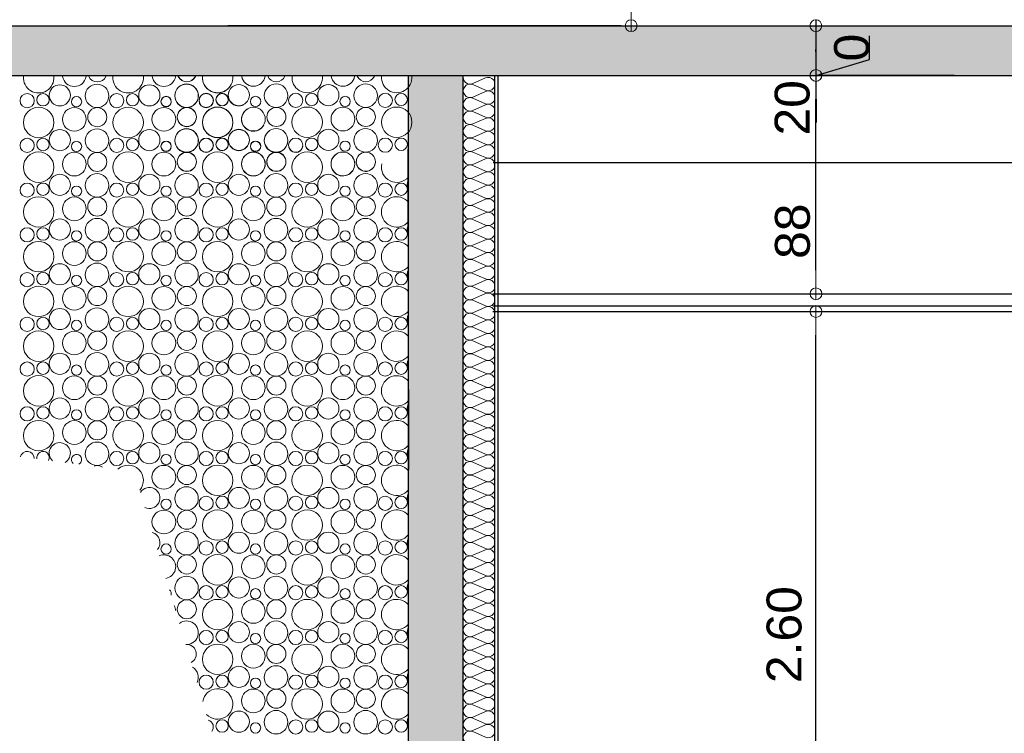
# Model space of a CAD drawing. Header units: millimetres. Extents: x 256333 to 598543, y -23220 to 10679.
# Tile 21 of 45: x 283056 to 287016, y 903 to 3774. Entities that reach past the tile are written whole.
import ezdxf

# ---------------------------------------------------------------- set-up
doc = ezdxf.new("R2010")
doc.units = ezdxf.units.MM
doc.header["$MEASUREMENT"] = 0
doc.layers.add('COUPE', color=7, linetype='Continuous')
doc.styles.add('STYLE_GENERE_1', font='swissc.ttf', dxfattribs={"width": 1.25})
doc.linetypes.add('ISOLATION', pattern='A,0.0001,-0.1,[134,ltypeshp.shx,S=0.1,R=0,X=-0.1,Y=0],-0.2,[134,ltypeshp.shx,S=0.1,R=180,X=0.1,Y=0],-0.1', length=0.4001)
doc.dimstyles.new('cote cm', dxfattribs={"dimtxt": 139.999998, "dimasz": 95, "dimexe": 0.18, "dimexo": 0, "dimgap": 0.09, "dimtad": 1, "dimdec": 0, "dimlfac": 0.1, "dimzin": 0, "dimdsep": 46, "dimtxsty": 'STYLE_GENERE_1', "dimblk": 'ARROWHEAD_7', "dimcen": 0.09, "dimclrd": 256, "dimclre": 59, "dimclrt": 256, "dimadec": 0, "dimazin": 0, "dimtfac": 1, "dimtdec": 0, "dimtmove": 1, "dimatfit": 3, "dimfxl": 1, "dimtolj": 1, "dimtzin": 0, "dimarcsym": 0})
doc.dimstyles.new('STYLE_GENERE__1', dxfattribs={"dimtxt": 139.999998, "dimasz": 95, "dimexe": 0.18, "dimexo": 100, "dimgap": 1, "dimtad": 1, "dimlfac": 0.001, "dimzin": 0, "dimdsep": 46, "dimtxsty": 'STYLE_GENERE_1', "dimblk": 'ARROWHEAD_7', "dimcen": 0.09, "dimclrd": 256, "dimclre": 256, "dimclrt": 256, "dimadec": 0, "dimazin": 0, "dimtfac": 1, "dimtmove": 1, "dimatfit": 3, "dimfxl": 1, "dimtolj": 1, "dimtzin": 0, "dimlwd": -1, "dimlwe": -1, "dimarcsym": 0})

# ---------------------------------------------------------------- blocks, each defined once
blk = doc.blocks.new('ARROWHEAD_7')
at = {"color": 0, "linetype": 'Continuous', "lineweight": 0}
for p, q in [((0, 0), (-1, 0)), ((-0.25, 0), (0.25, 0)), ((0, -0.25), (0, 0.25))]:
    blk.add_line(p, q, dxfattribs=at)
blk.add_circle((0, 0), 0.25, dxfattribs=at)
blk = doc.blocks.new('*D1')
at = {"layer": 'COUPE', "transparency": 16777216}
for p, q in [((285614.9, 2600), (286258.9, 2600)), ((286258.7, 95), (286258.7, 2505)), ((285616.1, 0), (286258.9, 0))]:
    blk.add_line(p, q, dxfattribs=at)
at = {"layer": 'Defpoints', "color": 0, "transparency": 16777216}
for p in [(285514.9, 2600), (286258.7, 2600), (285516.1, 0)]:
    blk.add_point(p, dxfattribs=at)
at = {"layer": 'COUPE', "transparency": 16777216, "xscale": 95, "yscale": 95, "zscale": 95}
for p, rotation in [((286258.7, 2600), 90), ((286258.7, 0), 270)]:
    blk.add_blockref('ARROWHEAD_7', p, dxfattribs=dict(at, rotation=rotation))
at = {"layer": 'COUPE', "transparency": 16777216, "insert": (286131.2, 1300), "char_height": 140, "attachment_point": 5, "rotation": 90, "style": 'STYLE_GENERE_1'}
blk.add_mtext('\\A1;2.60', dxfattribs=at)
blk = doc.blocks.new('*D2')
at = {"layer": 'COUPE', "color": 59, "lineweight": -2, "transparency": 16777216}
for p, q in [((286814.2, 3550), (286258.3, 3550)), ((286254.3, 2671.5), (286258.6, 2671.5))]:
    blk.add_line(p, q, dxfattribs=at)
at = {"layer": 'COUPE', "lineweight": -2, "transparency": 16777216}
blk.add_line((286258.5, 2766.5), (286258.5, 3455), dxfattribs=at)
at = {"layer": 'Defpoints', "color": 0, "transparency": 16777216}
for p in [(286258.5, 3550), (286814.2, 3550), (286254.3, 2671.5)]:
    blk.add_point(p, dxfattribs=at)
at = {"layer": 'COUPE', "lineweight": -2, "transparency": 16777216, "xscale": 95, "yscale": 95, "zscale": 95}
for p, rotation in [((286258.5, 3550), 90), ((286258.5, 2671.5), 270)]:
    blk.add_blockref('ARROWHEAD_7', p, dxfattribs=dict(at, rotation=rotation))
at = {"layer": 'COUPE', "transparency": 16777216, "insert": (286164.8, 2923.1), "char_height": 140, "attachment_point": 5, "rotation": 90, "style": 'STYLE_GENERE_1'}
blk.add_mtext('\\A1;88', dxfattribs=at)
blk = doc.blocks.new('*D6')
at = {"layer": 'COUPE', "linetype": 'ISOLATION', "lineweight": -2, "transparency": 16777216}
for p, q in [((286258.9, 3645), (286258.9, 3740)), ((286474.5, 3614.7), (286474.5, 3709.4)), ((286258.9, 3550), (286474.5, 3614.7)), ((286258.9, 3455), (286258.9, 3360))]:
    blk.add_line(p, q, dxfattribs=at)
at = {"layer": 'COUPE', "color": 59, "linetype": 'ISOLATION', "lineweight": -2, "transparency": 16777216}
for p in [(284840.2, 3550), (284940.2, 3550)]:
    blk.add_line(p, (286259.1, 3550), dxfattribs=at)
at = {"layer": 'Defpoints', "color": 0, "linetype": 'ISOLATION', "transparency": 16777216}
for p in [(284840.2, 3550), (284940.2, 3550), (286258.9, 3550)]:
    blk.add_point(p, dxfattribs=at)
at = {"layer": 'COUPE', "linetype": 'ISOLATION', "lineweight": -2, "transparency": 16777216, "xscale": 95, "yscale": 95, "zscale": 95}
for rotation in [270, 90]:
    blk.add_blockref('ARROWHEAD_7', (286258.9, 3550), dxfattribs=dict(at, rotation=rotation))
at = {"layer": 'COUPE', "linetype": 'ISOLATION', "transparency": 16777216, "insert": (286402.7, 3662.1), "char_height": 140, "attachment_point": 5, "rotation": 90, "style": 'STYLE_GENERE_1'}
blk.add_mtext('\\A1;0', dxfattribs=at)
blk = doc.blocks.new('*D7')
at = {"layer": 'COUPE', "linetype": 'ISOLATION', "lineweight": -2, "transparency": 16777216}
for p, q in [((286258.9, 3645), (286258.9, 3740)), ((286474.5, 3614.7), (286474.5, 3709.4)), ((286258.9, 3550), (286474.5, 3614.7)), ((286258.9, 3455), (286258.9, 3360))]:
    blk.add_line(p, q, dxfattribs=at)
at = {"layer": 'COUPE', "color": 59, "linetype": 'ISOLATION', "lineweight": -2, "transparency": 16777216}
for p in [(284840.2, 3550), (284940.2, 3550)]:
    blk.add_line(p, (286259.1, 3550), dxfattribs=at)
at = {"layer": 'Defpoints', "color": 0, "linetype": 'ISOLATION', "transparency": 16777216}
for p in [(284840.2, 3550), (284940.2, 3550), (286258.9, 3550)]:
    blk.add_point(p, dxfattribs=at)
at = {"layer": 'COUPE', "linetype": 'ISOLATION', "lineweight": -2, "transparency": 16777216, "xscale": 95, "yscale": 95, "zscale": 95}
for rotation in [270, 90]:
    blk.add_blockref('ARROWHEAD_7', (286258.9, 3550), dxfattribs=dict(at, rotation=rotation))
at = {"layer": 'COUPE', "linetype": 'ISOLATION', "transparency": 16777216, "insert": (286402.7, 3662.1), "char_height": 140, "attachment_point": 5, "rotation": 90, "style": 'STYLE_GENERE_1'}
blk.add_mtext('\\A1;0', dxfattribs=at)
blk = doc.blocks.new('*D8')
at = {"layer": 'COUPE', "linetype": 'ISOLATION', "lineweight": -2, "transparency": 16777216}
for p, q in [((286258.9, 3645), (286258.9, 3740)), ((286474.5, 3614.7), (286474.5, 3709.4)), ((286258.9, 3550), (286474.5, 3614.7)), ((286258.9, 3455), (286258.9, 3360))]:
    blk.add_line(p, q, dxfattribs=at)
at = {"layer": 'COUPE', "color": 59, "linetype": 'ISOLATION', "lineweight": -2, "transparency": 16777216}
for p in [(284840.2, 3550), (284940.2, 3550)]:
    blk.add_line(p, (286259.1, 3550), dxfattribs=at)
at = {"layer": 'Defpoints', "color": 0, "linetype": 'ISOLATION', "transparency": 16777216}
for p in [(284840.2, 3550), (284940.2, 3550), (286258.9, 3550)]:
    blk.add_point(p, dxfattribs=at)
at = {"layer": 'COUPE', "linetype": 'ISOLATION', "lineweight": -2, "transparency": 16777216, "xscale": 95, "yscale": 95, "zscale": 95}
for rotation in [270, 90]:
    blk.add_blockref('ARROWHEAD_7', (286258.9, 3550), dxfattribs=dict(at, rotation=rotation))
at = {"layer": 'COUPE', "linetype": 'ISOLATION', "transparency": 16777216, "insert": (286402.7, 3662.1), "char_height": 140, "attachment_point": 5, "rotation": 90, "style": 'STYLE_GENERE_1'}
blk.add_mtext('\\A1;0', dxfattribs=at)

msp = doc.modelspace()

# ---------------------------------------------------------------- hatches: boundary and pattern name
at = {"layer": 'COUPE', "linetype": 'Continuous'}
for points in [[(299034.152, 3750), (270378.569, 3750), (270378.569, 3550), (299034.152, 3550)], [(284620.177, -1114.194), (284840.177, -971.938), (284840.177, 3552.727), (284620.177, 3552.727)]]:
    msp.add_hatch(color=256, dxfattribs=at).paths.add_polyline_path(points)

# ---------------------------------------------------------------- linework, layer by layer
for p, q in [((286258.277, 3775), (286258.277, 3680)), ((270378.569, 3750), (299114.152, 3750)), ((286117.91, 3750), (286258.457, 3750)), ((286258.277, 3645), (286258.277, 3655)), ((270378.569, 3550), (299114.152, 3550)), ((284620.177, -1114.194), (284620.177, 3545.122)), ((284840.177, 0), (284840.177, 3550)), ((284840.177, 0), (284840.177, 3550)), ((284967.177, -200), (284967.177, 3550)), ((284980.177, -200), (284980.177, 3550)), ((286131.153, 3550), (286258.457, 3550)), ((284617.072, 3252.76), (284619.259, 1964.204)), ((284960.177, 3200), (286265.163, 3200)), ((286265.163, 3200), (287850.992, 3200)), ((284620.177, 3150), (284617.246, 3150)), ((284620.177, 3082.783), (284617.361, 3082.742)), ((284617.397, 3061.397), (284620.177, 3061.096)), ((284617.471, 2910.011), (284617.459, 2910.01)), ((284617.459, 2900.75), (284617.471, 2900.746)), ((284620.177, 2910.214), (284617.654, 2910.025)), ((284617.67, 2900.675), (284620.177, 2899.786)), ((284617.471, 2828.913), (284617.459, 2828.907)), ((284620.177, 2830.199), (284617.791, 2829.065)), ((284617.459, 2773.702), (284617.471, 2773.702)), ((284617.885, 2773.649), (284620.177, 2772.846)), ((284620.177, 2727.62), (284617.963, 2727.824)), ((284620.177, 2696.853), (284618.015, 2697.032)), ((284959.01, 2671.457), (289539.948, 2671.457)), ((284959.01, 2623.334), (289539.948, 2623.334)), ((284959.01, 2600), (289539.948, 2600)), ((284617.459, 1963.095), (284617.471, 1963.107)), ((284619.259, 1964.204), (284620.177, 1964.329)), ((284620.177, 1964.063), (284619.259, 1964.204)), ((284619.259, 1964.204), (284619.373, 1964.171)), ((284619.259, 1964.204), (284620.134, 1963.976)), ((284617.471, 1898.443), (284617.459, 1898.444)), ((284617.459, 1782.086), (284617.471, 1782.089)), ((284617.471, 1761.592), (284617.459, 1761.59)), ((284617.459, 1661.389), (284617.471, 1661.388)), ((284617.471, 1642.135), (284617.459, 1642.135)), ((284617.459, 1528.985), (284617.471, 1528.982)), ((284617.471, 1504.284), (284617.459, 1504.281)), ((284617.459, 1382.736), (284617.471, 1382.737)), ((284617.471, 1350.961), (284617.459, 1350.953)), ((284617.459, 1291.858), (284617.471, 1291.857)), ((284617.471, 1265.23), (284617.459, 1265.23)), ((284617.459, 1128.172), (284617.471, 1128.173)), ((284617.471, 1116.712), (284617.459, 1116.712)), ((284617.459, 947.15), (284617.471, 947.152)), ((284617.471, 914.349), (284617.459, 914.347))]:
    msp.add_line(p, q, dxfattribs=at)
at = {"layer": 'COUPE'}
msp.add_line((285474.945, 3750), (283893.169, 3750), dxfattribs=at)
at = {"layer": 'COUPE', "linetype": 'Continuous', "lineweight": 20}
for p, q in [((284878.059, 3517.477), (284929.42, 3540.039)), ((284929.42, 3490.36), (284878.059, 3512.922)), ((284878.059, 3463.241), (284929.42, 3485.803)), ((284929.42, 3436.123), (284878.059, 3458.685)), ((284878.059, 3409.004), (284929.42, 3431.566)), ((284929.42, 3381.887), (284878.059, 3404.449)), ((284878.059, 3354.768), (284929.42, 3377.33)), ((284929.42, 3327.65), (284878.059, 3350.212)), ((284878.059, 3300.531), (284929.42, 3323.093)), ((284929.42, 3273.414), (284878.059, 3295.976)), ((284878.059, 3246.295), (284929.42, 3268.857)), ((284929.42, 3219.177), (284878.059, 3241.739)), ((284878.059, 3192.058), (284929.42, 3214.62)), ((284929.42, 3164.941), (284878.059, 3187.503)), ((284878.059, 3137.822), (284929.42, 3160.384)), ((284929.42, 3110.704), (284878.059, 3133.266)), ((284878.059, 3083.585), (284929.42, 3106.147)), ((284929.42, 3056.468), (284878.059, 3079.03)), ((284878.059, 3029.349), (284929.42, 3051.911)), ((284929.42, 3002.231), (284878.059, 3024.793)), ((284878.059, 2975.112), (284929.42, 2997.674)), ((284929.42, 2947.995), (284878.059, 2970.557)), ((284878.059, 2920.876), (284929.42, 2943.438)), ((284929.42, 2893.758), (284878.059, 2916.32)), ((284878.059, 2866.639), (284929.42, 2889.201)), ((284929.42, 2839.522), (284878.059, 2862.084)), ((284878.059, 2812.403), (284929.42, 2834.965)), ((284929.42, 2785.285), (284878.059, 2807.847)), ((284878.059, 2758.166), (284929.42, 2780.728)), ((284929.42, 2731.049), (284878.059, 2753.611)), ((284878.059, 2703.93), (284929.42, 2726.492)), ((284929.42, 2676.812), (284878.059, 2699.374)), ((284878.059, 2649.693), (284929.42, 2672.255)), ((284929.42, 2622.576), (284878.059, 2645.138)), ((284878.059, 2595.457), (284929.42, 2618.019)), ((284929.42, 2568.339), (284878.059, 2590.901)), ((284878.059, 2541.22), (284929.42, 2563.782)), ((284929.42, 2514.103), (284878.059, 2536.665)), ((284929.42, 2514.103), (284878.059, 2536.665)), ((284878.059, 2486.984), (284929.42, 2509.546)), ((284929.42, 2459.866), (284878.059, 2482.428)), ((284878.059, 2432.747), (284929.42, 2455.309)), ((284929.42, 2405.63), (284878.059, 2428.192)), ((284878.059, 2378.511), (284929.42, 2401.073)), ((284929.42, 2351.393), (284878.059, 2373.955)), ((284878.059, 2324.274), (284929.42, 2346.836)), ((284929.42, 2297.157), (284878.059, 2319.719)), ((284878.059, 2270.038), (284929.42, 2292.6)), ((284929.42, 2242.92), (284878.059, 2265.482)), ((284878.059, 2215.801), (284929.42, 2238.363)), ((284929.42, 2188.684), (284878.059, 2211.246)), ((284878.059, 2161.565), (284929.42, 2184.127)), ((284929.42, 2134.447), (284878.059, 2157.009)), ((284878.059, 2107.328), (284929.42, 2129.89)), ((284929.42, 2080.211), (284878.059, 2102.773)), ((284878.059, 2053.092), (284929.42, 2075.654)), ((284929.42, 2025.974), (284878.059, 2048.536)), ((284878.059, 1998.855), (284929.42, 2021.417)), ((284929.42, 1971.738), (284878.059, 1994.3)), ((284878.059, 1944.619), (284929.42, 1967.181)), ((284929.42, 1917.501), (284878.059, 1940.063)), ((284878.059, 1890.382), (284929.42, 1912.944)), ((284929.42, 1863.265), (284878.059, 1885.827)), ((284878.059, 1836.146), (284929.42, 1858.708)), ((284929.42, 1809.028), (284878.059, 1831.59)), ((284878.059, 1781.909), (284929.42, 1804.471)), ((284929.42, 1754.792), (284878.059, 1777.354)), ((284878.059, 1727.673), (284929.42, 1750.235)), ((284929.42, 1700.555), (284878.059, 1723.117)), ((284878.059, 1673.436), (284929.42, 1695.998)), ((284929.42, 1646.319), (284878.059, 1668.881)), ((284878.059, 1619.2), (284929.42, 1641.762)), ((284929.42, 1592.082), (284878.059, 1614.644)), ((284878.059, 1564.963), (284929.42, 1587.525)), ((284929.42, 1537.846), (284878.059, 1560.408)), ((284878.059, 1510.727), (284929.42, 1533.289)), ((284929.42, 1483.609), (284878.059, 1506.171)), ((284878.059, 1456.49), (284929.42, 1479.052)), ((284929.42, 1429.373), (284878.059, 1451.935)), ((284878.059, 1402.254), (284929.42, 1424.816)), ((284929.42, 1375.136), (284878.059, 1397.698)), ((284878.059, 1348.017), (284929.42, 1370.579)), ((284929.42, 1320.9), (284878.059, 1343.462)), ((284878.059, 1293.781), (284929.42, 1316.343)), ((284929.42, 1266.663), (284878.059, 1289.225)), ((284878.059, 1239.544), (284929.42, 1262.106)), ((284929.42, 1212.427), (284878.059, 1234.989)), ((284878.059, 1185.308), (284929.42, 1207.87)), ((284929.42, 1158.19), (284878.059, 1180.752)), ((284929.42, 1158.19), (284878.059, 1180.752)), ((284878.059, 1131.071), (284929.42, 1153.633)), ((284929.42, 1103.954), (284878.059, 1126.516)), ((284878.059, 1076.835), (284929.42, 1099.397)), ((284929.42, 1049.717), (284878.059, 1072.279)), ((284878.059, 1022.598), (284929.42, 1045.16)), ((284929.42, 995.481), (284878.059, 1018.043)), ((284878.059, 968.362), (284929.42, 990.924)), ((284929.42, 941.244), (284878.059, 963.806)), ((284878.059, 914.125), (284929.42, 936.687)), ((284929.42, 887.008), (284878.059, 909.57))]:
    msp.add_line(p, q, dxfattribs=at)
at = {"layer": 'COUPE', "linetype": 'Continuous', "lineweight": 15}
for centre, radius in [((283217.54, 3469.864), 42.552), ((283367.309, 3467.697), 47.309), ((283577.54, 3469.864), 42.552), ((283727.309, 3467.697), 47.309), ((283727.386, 3468.668), 47.309), ((283937.617, 3470.836), 42.552), ((284087.386, 3468.668), 47.309), ((284297.617, 3470.836), 42.552), ((284447.386, 3468.668), 47.309), ((283086.339, 3448.588), 28.588), ((283150.167, 3452.134), 25.074), ((283284.913, 3444.443), 20.676), ((283446.339, 3448.588), 28.588), ((283510.167, 3452.134), 25.074), ((283644.913, 3444.443), 20.676), ((283644.99, 3445.415), 20.676), ((283806.339, 3448.588), 28.588), ((283806.416, 3449.56), 28.588), ((283870.167, 3452.134), 25.074), ((283870.243, 3453.106), 25.074), ((284004.99, 3445.415), 20.676), ((284166.416, 3449.56), 28.588), ((284230.243, 3453.106), 25.074), ((284364.99, 3445.415), 20.676), ((284526.416, 3449.56), 28.588), ((284590.243, 3453.106), 25.074), ((283132.437, 3360.783), 61.213), ((283276.002, 3373.241), 47.706), ((283368.328, 3382.059), 38.355), ((283492.437, 3360.783), 61.213), ((283636.002, 3373.241), 47.706), ((283728.328, 3382.059), 38.355), ((283728.405, 3383.031), 38.355), ((283852.437, 3360.783), 61.213), ((283852.514, 3361.755), 61.213), ((283996.078, 3374.213), 47.706), ((284088.405, 3383.031), 38.355), ((284212.514, 3361.755), 61.213), ((284356.078, 3374.213), 47.706), ((284448.405, 3383.031), 38.355), ((284572.514, 3361.755), 61.213), ((283217.54, 3289.864), 42.552), ((283367.309, 3287.697), 47.309), ((283577.54, 3289.864), 42.552), ((283727.309, 3287.697), 47.309), ((283727.386, 3288.668), 47.309), ((283937.54, 3289.864), 42.552), ((283937.617, 3290.836), 42.552), ((284087.386, 3288.668), 47.309), ((284297.617, 3290.836), 42.552), ((284447.386, 3288.668), 47.309), ((283086.339, 3268.588), 28.588), ((283150.167, 3272.134), 25.074), ((283446.339, 3268.588), 28.588), ((283510.167, 3272.134), 25.074), ((283806.339, 3268.588), 28.588), ((283806.416, 3269.56), 28.588), ((283870.167, 3272.134), 25.074), ((283870.243, 3273.106), 25.074), ((284166.416, 3269.56), 28.588), ((284230.243, 3273.106), 25.074), ((284526.416, 3269.56), 28.588), ((284590.243, 3273.106), 25.074), ((283284.913, 3264.443), 20.676), ((283644.913, 3264.443), 20.676), ((283644.99, 3265.415), 20.676), ((284004.913, 3264.443), 20.676), ((284004.99, 3265.415), 20.676), ((284364.99, 3265.415), 20.676), ((283132.437, 3180.783), 61.213), ((283276.002, 3193.241), 47.706), ((283368.328, 3202.059), 38.355), ((283492.437, 3180.783), 61.213), ((283636.002, 3193.241), 47.706), ((283728.328, 3202.059), 38.355), ((283728.405, 3203.031), 38.355), ((283852.437, 3180.783), 61.213), ((283996.002, 3193.241), 47.706), ((283996.078, 3194.213), 47.706), ((284088.328, 3202.059), 38.355), ((284088.405, 3203.031), 38.355), ((284212.437, 3180.783), 61.213), ((284356.078, 3194.213), 47.706), ((284448.405, 3203.031), 38.355), ((283217.54, 3109.864), 42.552), ((283367.309, 3107.697), 47.309), ((283577.54, 3109.864), 42.552), ((283727.309, 3107.697), 47.309), ((283937.54, 3109.864), 42.552), ((284087.309, 3107.697), 47.309), ((284297.54, 3109.864), 42.552), ((284447.309, 3107.697), 47.309), ((283086.339, 3088.588), 28.588), ((283150.167, 3092.134), 25.074), ((283284.913, 3084.443), 20.676), ((283446.339, 3088.588), 28.588), ((283510.167, 3092.134), 25.074), ((283644.913, 3084.443), 20.676), ((283806.339, 3088.588), 28.588), ((283870.167, 3092.134), 25.074), ((284004.913, 3084.443), 20.676), ((284166.339, 3088.588), 28.588), ((284230.167, 3092.134), 25.074), ((284364.913, 3084.443), 20.676), ((284526.339, 3088.588), 28.588), ((284590.167, 3092.134), 25.074), ((283132.437, 3000.783), 61.213), ((283276.002, 3013.241), 47.706), ((283368.328, 3022.059), 38.355), ((283492.437, 3000.783), 61.213), ((283636.002, 3013.241), 47.706), ((283728.328, 3022.059), 38.355), ((283852.437, 3000.783), 61.213), ((283996.002, 3013.241), 47.706), ((284088.328, 3022.059), 38.355), ((284212.437, 3000.783), 61.213), ((284356.002, 3013.241), 47.706), ((284448.328, 3022.059), 38.355), ((283217.54, 2929.864), 42.552), ((283367.309, 2927.697), 47.309), ((283577.54, 2929.864), 42.552), ((283727.309, 2927.697), 47.309), ((283937.54, 2929.864), 42.552), ((284087.309, 2927.697), 47.309), ((284297.54, 2929.864), 42.552), ((284447.309, 2927.697), 47.309), ((283086.339, 2908.588), 28.588), ((283150.167, 2912.134), 25.074), ((283446.339, 2908.588), 28.588), ((283510.167, 2912.134), 25.074), ((283806.339, 2908.588), 28.588), ((283870.167, 2912.134), 25.074), ((284166.339, 2908.588), 28.588), ((284230.167, 2912.134), 25.074), ((284526.339, 2908.588), 28.588), ((284590.167, 2912.134), 25.074), ((283284.913, 2904.443), 20.676), ((283644.913, 2904.443), 20.676), ((284004.913, 2904.443), 20.676), ((284364.913, 2904.443), 20.676), ((283132.437, 2820.783), 61.213), ((283276.002, 2833.241), 47.706), ((283368.328, 2842.059), 38.355), ((283492.437, 2820.783), 61.213), ((283636.002, 2833.241), 47.706), ((283728.328, 2842.059), 38.355), ((283852.437, 2820.783), 61.213), ((283996.002, 2833.241), 47.706), ((284088.328, 2842.059), 38.355), ((284212.437, 2820.783), 61.213), ((284356.002, 2833.241), 47.706), ((284448.328, 2842.059), 38.355), ((283217.54, 2749.864), 42.552), ((283367.309, 2747.697), 47.309), ((283577.54, 2749.864), 42.552), ((283727.309, 2747.697), 47.309), ((283937.54, 2749.864), 42.552), ((284087.309, 2747.697), 47.309), ((284297.54, 2749.864), 42.552), ((284447.309, 2747.697), 47.309), ((283086.339, 2728.588), 28.588), ((283150.167, 2732.134), 25.074), ((283284.913, 2724.443), 20.676), ((283446.339, 2728.588), 28.588), ((283510.167, 2732.134), 25.074), ((283644.913, 2724.443), 20.676), ((283806.339, 2728.588), 28.588), ((283870.167, 2732.134), 25.074), ((284004.913, 2724.443), 20.676), ((284166.339, 2728.588), 28.588), ((284230.167, 2732.134), 25.074), ((284364.913, 2724.443), 20.676), ((284526.339, 2728.588), 28.588), ((284590.167, 2732.134), 25.074), ((283132.437, 2640.783), 61.213), ((283276.002, 2653.241), 47.706), ((283368.328, 2662.059), 38.355), ((283492.437, 2640.783), 61.213), ((283636.002, 2653.241), 47.706), ((283728.328, 2662.059), 38.355), ((283852.437, 2640.783), 61.213), ((283996.002, 2653.241), 47.706), ((284088.328, 2662.059), 38.355), ((284212.437, 2640.783), 61.213), ((284356.002, 2653.241), 47.706), ((284448.328, 2662.059), 38.355), ((283367.309, 2567.697), 47.309), ((283727.309, 2567.697), 47.309), ((284087.309, 2567.697), 47.309), ((284447.309, 2567.697), 47.309), ((283086.339, 2548.588), 28.588), ((283150.167, 2552.134), 25.074), ((283217.54, 2569.864), 42.552), ((283446.339, 2548.588), 28.588), ((283510.167, 2552.134), 25.074), ((283577.54, 2569.864), 42.552), ((283806.339, 2548.588), 28.588), ((283870.167, 2552.134), 25.074), ((283937.54, 2569.864), 42.552), ((284166.339, 2548.588), 28.588), ((284230.167, 2552.134), 25.074), ((284297.54, 2569.864), 42.552), ((284526.339, 2548.588), 28.588), ((284590.167, 2552.134), 25.074), ((283284.913, 2544.443), 20.676), ((283644.913, 2544.443), 20.676), ((284004.913, 2544.443), 20.676), ((284364.913, 2544.443), 20.676), ((283132.437, 2460.783), 61.213), ((283276.002, 2473.241), 47.706), ((283368.328, 2482.059), 38.355), ((283492.437, 2460.783), 61.213), ((283636.002, 2473.241), 47.706), ((283728.328, 2482.059), 38.355), ((283852.437, 2460.783), 61.213), ((283996.002, 2473.241), 47.706), ((284088.328, 2482.059), 38.355), ((284212.437, 2460.783), 61.213), ((284356.002, 2473.241), 47.706), ((284448.328, 2482.059), 38.355), ((283217.54, 2389.864), 42.552), ((283367.309, 2387.697), 47.309), ((283577.54, 2389.864), 42.552), ((283727.309, 2387.697), 47.309), ((283937.54, 2389.864), 42.552), ((284087.309, 2387.697), 47.309), ((284297.54, 2389.864), 42.552), ((284447.309, 2387.697), 47.309), ((283086.339, 2368.588), 28.588), ((283150.167, 2372.134), 25.074), ((283284.913, 2364.443), 20.676), ((283446.339, 2368.588), 28.588), ((283510.167, 2372.134), 25.074), ((283644.913, 2364.443), 20.676), ((283806.339, 2368.588), 28.588), ((283870.167, 2372.134), 25.074), ((284004.913, 2364.443), 20.676), ((284166.339, 2368.588), 28.588), ((284230.167, 2372.134), 25.074), ((284364.913, 2364.443), 20.676), ((284526.339, 2368.588), 28.588), ((284590.167, 2372.134), 25.074), ((283132.437, 2280.783), 61.213), ((283276.002, 2293.241), 47.706), ((283368.328, 2302.059), 38.355), ((283492.437, 2280.783), 61.213), ((283636.002, 2293.241), 47.706), ((283728.328, 2302.059), 38.355), ((283852.437, 2280.783), 61.213), ((283996.002, 2293.241), 47.706), ((284088.328, 2302.059), 38.355), ((284212.437, 2280.783), 61.213), ((284356.002, 2293.241), 47.706), ((284448.328, 2302.059), 38.355), ((283217.54, 2209.864), 42.552), ((283367.309, 2207.697), 47.309), ((283577.54, 2209.864), 42.552), ((283727.309, 2207.697), 47.309), ((283937.54, 2209.864), 42.552), ((284087.309, 2207.697), 47.309), ((284297.54, 2209.864), 42.552), ((284447.309, 2207.697), 47.309), ((283086.339, 2188.588), 28.588), ((283150.167, 2192.134), 25.074), ((283284.913, 2184.443), 20.676), ((283446.339, 2188.588), 28.588), ((283510.167, 2192.134), 25.074), ((283644.913, 2184.443), 20.676), ((283806.339, 2188.588), 28.588), ((283870.167, 2192.134), 25.074), ((284004.913, 2184.443), 20.676), ((284166.339, 2188.588), 28.588), ((284230.167, 2192.134), 25.074), ((284364.913, 2184.443), 20.676), ((284526.339, 2188.588), 28.588), ((284590.167, 2192.134), 25.074), ((283132.437, 2100.783), 61.213), ((283276.002, 2113.241), 47.706), ((283368.328, 2122.059), 38.355), ((283492.437, 2100.783), 61.213), ((283636.002, 2113.241), 47.706), ((283728.328, 2122.059), 38.355), ((283852.437, 2100.783), 61.213), ((283996.002, 2113.241), 47.706), ((284088.328, 2122.059), 38.355), ((284212.437, 2100.783), 61.213), ((284356.002, 2113.241), 47.706), ((284448.328, 2122.059), 38.355), ((283367.309, 2027.697), 47.309), ((283577.54, 2029.864), 42.552), ((283727.309, 2027.697), 47.309), ((283937.54, 2029.864), 42.552), ((284087.309, 2027.697), 47.309), ((284297.54, 2029.864), 42.552), ((284447.309, 2027.697), 47.309), ((283446.339, 2008.588), 28.588), ((283510.167, 2012.134), 25.074), ((283644.913, 2004.443), 20.676), ((283806.339, 2008.588), 28.588), ((283870.167, 2012.134), 25.074), ((284004.913, 2004.443), 20.676), ((284166.339, 2008.588), 28.588), ((284230.167, 2012.134), 25.074), ((284364.913, 2004.443), 20.676), ((284526.339, 2008.588), 28.588), ((284590.167, 2012.134), 25.074), ((283636.002, 1933.241), 47.706), ((283728.328, 1942.059), 38.355), ((283852.437, 1920.783), 61.213), ((283996.002, 1933.241), 47.706), ((284088.328, 1942.059), 38.355), ((284212.437, 1920.783), 61.213), ((284356.002, 1933.241), 47.706), ((284448.328, 1942.059), 38.355), ((283727.309, 1847.697), 47.309), ((283937.54, 1849.864), 42.552), ((284087.309, 1847.697), 47.309), ((284297.54, 1849.864), 42.552), ((284447.309, 1847.697), 47.309), ((283644.913, 1824.443), 20.676), ((283806.339, 1828.588), 28.588), ((283870.167, 1832.134), 25.074), ((284004.913, 1824.443), 20.676), ((284166.339, 1828.588), 28.588), ((284230.167, 1832.134), 25.074), ((284364.913, 1824.443), 20.676), ((284526.339, 1828.588), 28.588), ((284590.167, 1832.134), 25.074), ((283636.002, 1753.241), 47.706), ((283728.328, 1762.059), 38.355), ((283852.437, 1740.783), 61.213), ((283996.002, 1753.241), 47.706), ((284088.328, 1762.059), 38.355), ((284212.437, 1740.783), 61.213), ((284356.002, 1753.241), 47.706), ((284448.328, 1762.059), 38.355), ((283727.309, 1667.697), 47.309), ((283937.54, 1669.864), 42.552), ((284087.309, 1667.697), 47.309), ((284297.54, 1669.864), 42.552), ((284447.309, 1667.697), 47.309), ((283644.913, 1644.443), 20.676), ((283806.339, 1648.588), 28.588), ((283870.167, 1652.134), 25.074), ((284004.913, 1644.443), 20.676), ((284166.339, 1648.588), 28.588), ((284230.167, 1652.134), 25.074), ((284364.913, 1644.443), 20.676), ((284526.339, 1648.588), 28.588), ((284590.167, 1652.134), 25.074), ((283728.328, 1582.059), 38.355), ((283852.437, 1560.783), 61.213), ((283996.002, 1573.241), 47.706), ((284088.328, 1582.059), 38.355), ((284212.437, 1560.783), 61.213), ((284356.002, 1573.241), 47.706), ((284448.328, 1582.059), 38.355), ((283727.309, 1487.697), 47.309), ((283937.54, 1489.864), 42.552), ((284087.309, 1487.697), 47.309), ((284297.54, 1489.864), 42.552), ((284447.309, 1487.697), 47.309), ((283806.339, 1468.588), 28.588), ((283870.167, 1472.134), 25.074), ((284004.913, 1464.443), 20.676), ((284166.339, 1468.588), 28.588), ((284230.167, 1472.134), 25.074), ((284364.913, 1464.443), 20.676), ((284526.339, 1468.588), 28.588), ((284590.167, 1472.134), 25.074), ((283728.328, 1402.059), 38.355), ((283852.437, 1380.783), 61.213), ((283996.002, 1393.241), 47.706), ((284088.328, 1402.059), 38.355), ((284212.437, 1380.783), 61.213), ((284356.002, 1393.241), 47.706), ((284448.328, 1402.059), 38.355), ((283937.54, 1309.864), 42.552), ((284087.309, 1307.697), 47.309), ((284297.54, 1309.864), 42.552), ((284447.309, 1307.697), 47.309), ((283806.339, 1288.588), 28.588), ((283870.167, 1292.134), 25.074), ((284166.339, 1288.588), 28.588), ((284230.167, 1292.134), 25.074), ((284526.339, 1288.588), 28.588), ((284590.167, 1292.134), 25.074), ((284004.913, 1284.443), 20.676), ((284364.913, 1284.443), 20.676), ((283852.437, 1200.783), 61.213), ((283996.002, 1213.241), 47.706), ((284088.328, 1222.059), 38.355), ((284212.437, 1200.783), 61.213), ((284356.002, 1213.241), 47.706), ((284448.328, 1222.059), 38.355), ((283937.54, 1129.864), 42.552), ((284087.309, 1127.697), 47.309), ((284297.54, 1129.864), 42.552), ((284447.309, 1127.697), 47.309), ((283806.339, 1108.588), 28.588), ((283870.167, 1112.134), 25.074), ((284004.913, 1104.443), 20.676), ((284166.339, 1108.588), 28.588), ((284230.167, 1112.134), 25.074), ((284364.913, 1104.443), 20.676), ((284526.339, 1108.588), 28.588), ((284590.167, 1112.134), 25.074), ((283996.002, 1033.241), 47.706), ((284088.328, 1042.059), 38.355), ((284212.437, 1020.783), 61.213), ((284356.002, 1033.241), 47.706), ((284448.328, 1042.059), 38.355), ((283937.54, 949.864), 42.552), ((284087.309, 947.697), 47.309), ((284297.54, 949.864), 42.552), ((284447.309, 947.697), 47.309), ((283870.167, 932.134), 25.074), ((284166.339, 928.588), 28.588), ((284230.167, 932.134), 25.074), ((284526.339, 928.588), 28.588), ((284590.167, 932.134), 25.074), ((284004.913, 924.443), 20.676), ((284364.913, 924.443), 20.676)]:
    msp.add_circle(centre, radius, dxfattribs=at)
for centre, radius, start, end in [((283132.437, 3540.783), 61.213, 175.435956, 4.52463), ((283276.002, 3553.241), 47.706, 189.21637, 350.744216), ((283368.328, 3562.059), 38.355, 205.471257, 334.489329), ((283492.437, 3540.783), 61.213, 175.552211, 4.408376), ((283636.002, 3553.241), 47.706, 189.367068, 350.593518), ((283728.405, 3563.031), 38.355, 205.062122, 334.898465), ((283728.328, 3562.059), 38.355, 205.676347, 334.28424), ((283852.437, 3540.783), 61.213, 175.668447, 313.456523), ((283852.514, 3541.755), 61.213, 175.319682, 4.640904), ((283996.078, 3554.213), 47.706, 189.065737, 350.89485), ((284088.405, 3563.031), 38.355, 205.266517, 334.694069), ((284212.514, 3541.755), 61.213, 175.435956, 4.52463), ((284356.078, 3554.213), 47.706, 189.21637, 350.744216), ((284448.405, 3563.031), 38.355, 205.471257, 334.489329), ((284572.514, 3541.755), 61.213, 175.552211, 4.408376), ((283937.54, 3469.864), 42.552, 151.077608, 297.450991), ((283996.002, 3373.241), 47.706, 118.119008, 330.409591), ((284087.309, 3287.697), 47.309, 125.037839, 349.518713), ((284166.339, 3268.588), 28.588, 161.069216, 353.637281), ((284230.167, 3272.134), 25.074, 202.139651, 312.566846), ((284356.002, 3193.241), 47.706, 119.939292, 34.767205), ((284448.328, 3202.059), 38.355, 157.890515, 356.815981), ((284572.437, 3180.783), 61.213, 167.453245, 320.819322), ((284657.54, 3109.864), 42.552, 152.264229, 207.65304), ((284572.437, 3000.783), 61.213, 39.290258, 320.627011), ((284657.54, 2929.864), 42.552, 152.643126, 207.274142), ((284572.437, 2820.783), 61.213, 39.481785, 320.435483), ((284657.54, 2749.864), 42.552, 153.026939, 206.890329), ((284572.437, 2640.783), 61.213, 39.672539, 320.244729), ((284657.54, 2569.864), 42.552, 153.415881, 206.501387), ((284572.437, 2460.783), 61.213, 39.862532, 320.054736), ((284657.54, 2389.864), 42.552, 153.810182, 206.107086), ((284572.437, 2280.783), 61.213, 40.051774, 319.865494), ((284657.54, 2209.864), 42.552, 154.210089, 205.707179), ((284572.437, 2100.783), 61.213, 40.240277, 319.676991), ((283217.54, 2029.864), 42.552, 299.714781, 226.017536), ((283086.339, 2008.588), 28.588, 359.603299, 166.129018), ((283150.167, 2012.134), 25.074, 334.040028, 191.692289), ((283284.913, 2004.443), 20.676, 296.608614, 229.123704), ((284657.54, 2029.864), 42.552, 154.61587, 205.301399), ((283368.328, 1942.059), 38.355, 56.443153, 109.289165), ((283492.437, 1920.783), 61.213, 319.290494, 132.005312), ((284572.437, 1920.783), 61.213, 40.428051, 319.489217), ((283577.54, 1849.864), 42.552, 245.043918, 148.168155), ((284657.54, 1849.864), 42.552, 155.027811, 204.889458), ((284572.437, 1740.783), 61.213, 40.615106, 319.302162), ((283577.54, 1669.864), 42.552, 319.665173, 73.546899), ((284657.54, 1669.864), 42.552, 155.446224, 204.471044), ((283636.002, 1573.241), 47.706, 280.35135, 112.860722), ((284572.437, 1560.783), 61.213, 40.801453, 319.115815), ((284657.54, 1489.864), 42.552, 155.871449, 204.045819), ((283644.913, 1464.443), 20.676, 343.684008, 49.528064), ((284572.437, 1380.783), 61.213, 40.987102, 318.930167), ((283636.002, 1393.241), 47.706, 2.387493, 30.82458), ((283727.309, 1307.697), 47.309, 265.796732, 127.41534), ((284657.54, 1309.864), 42.552, 156.303854, 203.613415), ((283728.328, 1222.059), 38.355, 296.651984, 96.560088), ((284572.437, 1200.783), 61.213, 41.172061, 318.745207), ((283727.309, 1127.697), 47.309, 333.669129, 59.542943), ((284657.54, 1129.864), 42.552, 156.74384, 203.173429), ((283852.437, 1020.783), 61.213, 223.236125, 169.975948), ((284572.437, 1020.783), 61.213, 41.356342, 318.560926), ((283806.339, 928.588), 28.588, 320.165988, 73.046084), ((284657.54, 949.864), 42.552, 157.191849, 202.72542)]:
    msp.add_arc(centre, radius, start, end, dxfattribs=at)
at = {"layer": 'COUPE', "linetype": 'Continuous', "lineweight": 20}
for centre, start_param, end_param in [((284867.213, 3542.317), 7.56672802, 9.83757073), ((284940.266, 3515.199), 2.72879934, 6.69597907), ((284867.213, 3488.081), 5.87039155, 9.83757073), ((284940.266, 3460.963), 2.72879934, 6.69597907), ((284867.213, 3433.844), 5.87039155, 9.83757073), ((284867.213, 3379.608), 5.87039155, 9.83757073), ((284940.266, 3406.726), 2.72879934, 6.69597907), ((284940.266, 3352.49), 2.72879934, 6.69597907), ((284867.213, 3325.371), 5.87039155, 9.83757073), ((284940.266, 3298.253), 2.72879934, 6.69597907), ((284867.213, 3271.135), 5.87039155, 9.83757073), ((284940.266, 3244.017), 2.72879934, 6.69597907), ((284867.213, 3216.898), 5.87039155, 9.83757073), ((284940.266, 3189.78), 2.72879934, 6.69597907), ((284867.213, 3162.662), 5.87039155, 9.83757073), ((284867.213, 3108.425), 5.87039155, 9.83757073), ((284940.266, 3135.544), 2.72879934, 6.69597907), ((284940.266, 3081.307), 2.72879934, 6.69597907), ((284867.213, 3054.189), 5.87039155, 9.83757073), ((284940.266, 3027.071), 2.72879934, 6.69597907), ((284867.213, 2999.952), 5.87039155, 9.83757073), ((284867.213, 2945.716), 5.87039155, 9.83757073), ((284940.266, 2972.834), 2.72879934, 6.69597907), ((284940.266, 2918.598), 2.72879934, 6.69597907), ((284867.213, 2891.479), 5.87039155, 9.83757073), ((284940.266, 2864.361), 2.72879934, 6.69597907), ((284867.213, 2837.243), 5.87039155, 9.83757073), ((284867.213, 2783.006), 5.87039155, 9.83757073), ((284940.266, 2810.125), 2.72879934, 6.69597907), ((284940.266, 2755.888), 2.72879934, 6.69597907), ((284867.213, 2728.77), 5.87039155, 9.83757073), ((284867.213, 2674.533), 5.87039155, 9.83757073), ((284940.266, 2701.652), 2.72879934, 6.69597907), ((284940.266, 2647.415), 2.72879934, 6.69597907), ((284867.213, 2620.297), 5.87039155, 9.83757073), ((284940.266, 2593.179), 2.72879934, 6.69597907), ((284867.213, 2566.06), 5.87039155, 9.83757073), ((284867.213, 2511.824), 5.87039155, 9.83757073), ((284867.213, 2511.825), 5.87039189, 7.85398163), ((284940.266, 2538.942), 2.72879934, 6.69597907), ((284940.266, 2538.942), 2.72879934, 6.69597907), ((284940.266, 2484.706), 2.72879934, 6.69597907), ((284867.213, 2457.587), 5.87039155, 9.83757073), ((284940.266, 2430.469), 2.72879934, 6.69597907), ((284867.213, 2403.351), 5.87039155, 9.83757073), ((284867.213, 2349.114), 5.87039155, 9.83757073), ((284940.266, 2376.233), 2.72879934, 6.69597907), ((284940.266, 2321.996), 2.72879934, 6.69597907), ((284867.213, 2294.878), 5.87039155, 9.83757073), ((284940.266, 2267.76), 2.72879934, 6.69597907), ((284867.213, 2240.641), 5.87039155, 9.83757073), ((284940.266, 2213.523), 2.72879934, 6.69597907), ((284867.213, 2186.405), 5.87039155, 9.83757073), ((284940.266, 2159.287), 2.72879934, 6.69597907), ((284867.213, 2132.168), 5.87039155, 9.83757073), ((284867.213, 2077.932), 5.87039155, 9.83757073), ((284940.266, 2105.05), 2.72879934, 6.69597907), ((284940.266, 2050.814), 2.72879934, 6.69597907), ((284867.213, 2023.695), 5.87039155, 9.83757073), ((284940.266, 1996.577), 2.72879934, 6.69597907), ((284867.213, 1969.459), 5.87039155, 9.83757073), ((284867.213, 1915.222), 5.87039155, 9.83757073), ((284940.266, 1942.341), 2.72879934, 6.69597907), ((284940.266, 1888.105), 2.72879934, 6.69597907), ((284867.213, 1860.986), 5.87039155, 9.83757073), ((284940.266, 1833.868), 2.72879934, 6.69597907), ((284867.213, 1806.749), 5.87039155, 9.83757073), ((284867.213, 1752.513), 5.87039155, 9.83757073), ((284940.266, 1779.632), 2.72879934, 6.69597907), ((284940.266, 1725.395), 2.72879934, 6.69597907), ((284867.213, 1698.276), 5.87039155, 9.83757073), ((284867.213, 1644.04), 5.87039155, 9.83757073), ((284940.266, 1671.159), 2.72879934, 6.69597907), ((284940.266, 1616.922), 2.72879934, 6.69597907), ((284867.213, 1589.803), 5.87039155, 9.83757073), ((284940.266, 1562.686), 2.72879934, 6.69597907), ((284867.213, 1535.567), 5.87039155, 9.83757073), ((284867.213, 1481.33), 5.87039155, 9.83757073), ((284940.266, 1508.449), 2.72879934, 6.69597907), ((284940.266, 1454.213), 2.72879934, 6.69597907), ((284867.213, 1427.094), 5.87039155, 9.83757073), ((284940.266, 1399.976), 2.72879934, 6.69597907), ((284867.213, 1372.857), 5.87039155, 9.83757073), ((284867.213, 1318.621), 5.87039155, 9.83757073), ((284940.266, 1345.74), 2.72879934, 6.69597907), ((284940.266, 1291.503), 2.72879934, 6.69597907), ((284867.213, 1264.384), 5.87039155, 9.83757073), ((284867.213, 1210.148), 5.87039155, 9.83757073), ((284940.266, 1237.267), 2.72879934, 6.69597907), ((284940.266, 1183.03), 2.72879934, 6.69597907), ((284940.266, 1183.03), 2.72879934, 6.69597907), ((284867.213, 1155.911), 5.87039155, 9.83757073), ((284867.213, 1155.912), 5.87039189, 7.85398163), ((284940.266, 1128.794), 2.72879934, 6.69597907), ((284867.213, 1101.675), 5.87039155, 9.83757073), ((284867.213, 1047.438), 5.87039155, 9.83757073), ((284940.266, 1074.557), 2.72879934, 6.69597907), ((284940.266, 1020.321), 2.72879934, 6.69597907), ((284867.213, 993.202), 5.87039155, 9.83757073), ((284940.266, 966.084), 2.72879934, 6.69597907), ((284867.213, 938.965), 5.87039155, 9.83757073), ((284867.213, 884.729), 5.87039155, 9.83757073), ((284940.266, 911.848), 2.72879934, 6.69597907)]:
    msp.add_ellipse(centre, major_axis=(0, 27.118), ratio=0.9969795, start_param=start_param, end_param=end_param, dxfattribs=at)

# ---------------------------------------------------------------- block references
at = {"layer": 'COUPE', "linetype": 'Continuous', "xscale": 95, "yscale": 95, "zscale": 95}
for p, rotation in [((285515.485, 3750), 270), ((286258.277, 3750), 90), ((286258.277, 3550), 270)]:
    msp.add_blockref('ARROWHEAD_7', p, dxfattribs=dict(at, rotation=rotation))

# ---------------------------------------------------------------- texts
at = {"layer": 'COUPE', "linetype": 'Continuous', "insert": (286163.766, 3419.668), "char_height": 140, "attachment_point": 5, "rotation": 90, "style": 'STYLE_GENERE_1'}
msp.add_mtext('\\A1;20', dxfattribs=at)

# ---------------------------------------------------------------- dimensions: what is measured, and where the dimension line sits
at = {"layer": 'COUPE', "linetype": 'ISOLATION'}
for p1, p2, picture in [((284840.177313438, 3550), (284940.177313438, 3550), '*D6'), ((284940.177313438, 3550), (284840.177313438, 3550), '*D7'), ((284840.177313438, 3550), (284940.177313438, 3550), '*D8')]:
    dim = msp.add_linear_dim(base=(286258.901398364, 3550), p1=p1, p2=p2, angle=90, dimstyle='cote cm', dxfattribs=at)
    dim.commit()
    dim.dimension.update_dxf_attribs({"geometry": picture, "text_midpoint": (286402.671850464, 3614.779953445)})
at = {"layer": 'COUPE'}
for base, p1, p2, dimstyle, picture, middle in [((286258.457, 3550), (286254.293, 2671.457), (286814.151, 3550), 'cote cm', '*D2', (286236.709, 2923.063)), ((286258.721, 2600), (285516.051, 0), (285514.884, 2600), 'STYLE_GENERE__1', '*D1', (286204.158, 1300))]:
    dim = msp.add_linear_dim(base=base, p1=p1, p2=p2, angle=90, dimstyle=dimstyle, dxfattribs=at)
    dim.commit()
    dim.dimension.update_dxf_attribs({"geometry": picture, "text_midpoint": middle, "dimtype": 160})

doc.saveas('drawing.dxf')
